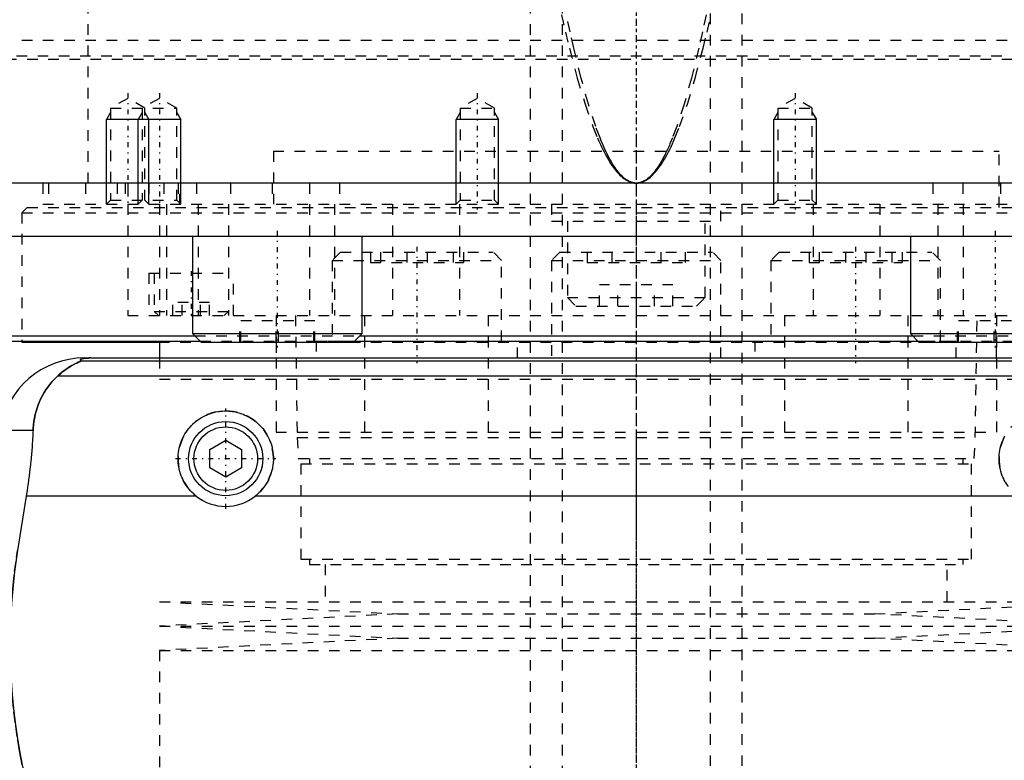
# Model space of a CAD drawing. Extents: x -105 to 105, y -144 to 599.
# Tile 5 of 10: x -58 to 35, y -38 to 32. Entities that reach past the tile are written whole.
import ezdxf

# ---------------------------------------------------------------- set-up
doc = ezdxf.new("R2010")
doc.units = 0
doc.linetypes.add('CENTER', pattern=[1.5, 0.45, -0.5, 0.05, -0.5])
doc.linetypes.add('DASHED', pattern=[2, 1, -1])
for name, color, linetype in [('AM_0', 7, 'CONTINUOUS'), ('AM_10', 7, 'CONTINUOUS'), ('AM_3', 7, 'DASHED'), ('AM_7', 7, 'CENTER')]:
    doc.layers.add(name, color=color, linetype=linetype)

msp = doc.modelspace()

# ---------------------------------------------------------------- linework, layer by layer
at = {"layer": 'AM_0', "color": 7, "linetype": 'CONTINUOUS'}
for p, q in [((100, 16.5), (-100, 16.5)), ((-79.5, 11.5), (79.5, 11.5)), ((-41.878, 11.5), (-41.878, 2.3)), ((-25.878, 2.3), (-25.878, 11.5)), ((25.878, 11.5), (25.878, 2.3)), ((-61, 2.08), (-41.658, 2.08)), ((-41.878, 2.3), (-41.078, 1.5)), ((-41.878, 2.3), (-25.878, 2.3)), ((-26.678, 1.5), (-25.878, 2.3)), ((-26.098, 2.08), (26.098, 2.08)), ((25.878, 2.3), (26.678, 1.5)), ((25.878, 2.3), (41.878, 2.3)), ((-60.5, 1.58), (-41.158, 1.58)), ((-58, 1.58), (-58, 1.5)), ((-58, 1.5), (-45.041, 1.5)), ((-45, 1.58), (-45, 0)), ((-41.078, 1.5), (-26.678, 1.5)), ((-26.598, 1.58), (26.598, 1.58)), ((26.678, 1.5), (41.078, 1.5)), ((-52.11, 0), (52.11, 0)), ((-52.378, -0.254), (52.378, -0.254)), ((-54.6, -1.693), (54.6, -1.693)), ((-60.021, -6.813), (-56.932, -6.813)), ((-40.25, -8.634), (-38.75, -7.768)), ((-38.75, -7.768), (-37.25, -8.634)), ((-40.25, -10.366), (-40.25, -8.634)), ((-37.25, -8.634), (-37.25, -10.366)), ((-38.75, -11.232), (-40.25, -10.366)), ((-37.25, -10.366), (-38.75, -11.232)), ((-57.58, -13.032), (-58.394, -18.159)), ((-41.538, -13.032), (-57.58, -13.032)), ((35.962, -13.032), (-35.962, -13.032))]:
    msp.add_line(p, q, dxfattribs=at)
for points in [[(-51.492, 0, 0), (-51.497, 0, 0), (-51.506, 0, 0), (-51.516, 0, 0), (-51.521, 0, 0), (-51.525, 0, 0), (-51.535, 0, 0), (-51.544, 0, 0), (-51.553, 0, 0), (-51.562, 0, 0), (-51.57, 0, 0), (-51.574, 0, 0), (-51.579, 0, 0), (-51.587, -0.001, 0), (-51.596, -0.001, 0), (-51.605, -0.001, 0), (-51.614, -0.001, 0), (-51.623, -0.001, 0), (-51.627, -0.001, 0), (-51.631, -0.001, 0), (-51.64, -0.001, 0), (-51.649, -0.002, 0), (-51.653, -0.002, 0), (-51.657, -0.002, 0), (-51.666, -0.002, 0), (-51.674, -0.002, 0), (-51.678, -0.002, 0), (-51.682, -0.002, 0), (-51.689, -0.003, 0), (-51.697, -0.003, 0), (-51.704, -0.003, 0), (-51.712, -0.003, 0), (-51.719, -0.003, 0), (-51.723, -0.004, 0), (-51.726, -0.004, 0), (-51.734, -0.004, 0), (-51.741, -0.004, 0), (-51.748, -0.004, 0), (-51.756, -0.005, 0), (-51.763, -0.005, 0), (-51.766, -0.005, 0), (-51.77, -0.005, 0), (-51.777, -0.006, 0), (-51.784, -0.006, 0), (-51.79, -0.006, 0), (-51.797, -0.007, 0), (-51.803, -0.007, 0), (-51.807, -0.007, 0), (-51.81, -0.007, 0), (-51.816, -0.007, 0), (-51.822, -0.008, 0), (-51.842, -0.009, 0), (-51.874, -0.011, 0), (-51.89, -0.012, 0), (-51.905, -0.013, 0), (-51.934, -0.015, 0), (-51.962, -0.017, 0), (-51.988, -0.019, 0), (-52.012, -0.022, 0), (-52.035, -0.024, 0), (-52.046, -0.025, 0), (-52.057, -0.026, 0), (-52.077, -0.029, 0), (-52.096, -0.031, 0), (-52.105, -0.032, 0), (-52.113, -0.033, 0), (-52.129, -0.036, 0), (-52.145, -0.038, 0), (-52.153, -0.039, 0), (-52.16, -0.04, 0), (-52.175, -0.043, 0), (-52.189, -0.045, 0), (-52.234, -0.053, 0), (-52.298, -0.069, 0), (-52.348, -0.084, 0), (-52.386, -0.099, 0), (-52.413, -0.113, 0), (-52.423, -0.121, 0), (-52.432, -0.128, 0), (-52.445, -0.142, 0), (-52.452, -0.157, 0), (-52.454, -0.171, 0), (-52.451, -0.186, 0), (-52.443, -0.201, 0), (-52.437, -0.209, 0), (-52.43, -0.216, 0), (-52.412, -0.231, 0), (-52.391, -0.247, 0), (-52.378, -0.254, 0)], [(-52.378, -0.254, 0), (-52.377, -0.255, 0), (-52.376, -0.256, 0), (-52.375, -0.258, 0), (-52.375, -0.259, 0), (-52.376, -0.26, 0), (-52.377, -0.263, 0), (-52.379, -0.265, 0), (-52.381, -0.268, 0), (-52.385, -0.271, 0), (-52.389, -0.274, 0), (-52.391, -0.275, 0), (-52.394, -0.277, 0), (-52.4, -0.281, 0), (-52.406, -0.284, 0), (-52.413, -0.288, 0), (-52.421, -0.292, 0), (-52.429, -0.296, 0), (-52.433, -0.299, 0), (-52.438, -0.301, 0), (-52.447, -0.306, 0), (-52.457, -0.31, 0), (-52.462, -0.313, 0), (-52.468, -0.315, 0), (-52.479, -0.321, 0), (-52.49, -0.326, 0), (-52.496, -0.329, 0), (-52.502, -0.331, 0), (-52.514, -0.337, 0), (-52.527, -0.343, 0), (-52.54, -0.349, 0), (-52.553, -0.355, 0), (-52.567, -0.361, 0), (-52.574, -0.364, 0), (-52.581, -0.368, 0), (-52.595, -0.374, 0), (-52.61, -0.381, 0), (-52.663, -0.405, 0), (-52.763, -0.452, 0), (-52.876, -0.506, 0), (-52.999, -0.568, 0), (-53.064, -0.602, 0), (-53.132, -0.638, 0), (-53.273, -0.717, 0), (-53.426, -0.807, 0), (-53.588, -0.908, 0), (-53.758, -1.021, 0), (-53.936, -1.147, 0), (-54.027, -1.214, 0), (-54.12, -1.286, 0), (-54.309, -1.438, 0), (-54.502, -1.605, 0), (-54.6, -1.693, 0)], [(-54.6, -1.693, 0), (-54.718, -1.8, 0), (-54.945, -2.021, 0), (-55.16, -2.253, 0), (-55.263, -2.372, 0), (-55.363, -2.494, 0), (-55.554, -2.744, 0), (-55.733, -3.004, 0), (-55.901, -3.271, 0), (-56.056, -3.547, 0), (-56.199, -3.831, 0), (-56.266, -3.975, 0), (-56.33, -4.121, 0), (-56.448, -4.419, 0), (-56.554, -4.722, 0), (-56.647, -5.031, 0), (-56.727, -5.345, 0), (-56.795, -5.664, 0), (-56.824, -5.825, 0), (-56.85, -5.988, 0), (-56.893, -6.315, 0), (-56.922, -6.646, 0), (-56.932, -6.813, 0)], [(-41.538, -13.032, 0), (-41.619, -12.967, 0), (-41.774, -12.832, 0), (-41.921, -12.693, 0), (-41.992, -12.621, 0), (-42.062, -12.547, 0), (-42.197, -12.393, 0), (-42.326, -12.231, 0), (-42.449, -12.062, 0), (-42.565, -11.886, 0), (-42.673, -11.704, 0), (-42.724, -11.611, 0), (-42.773, -11.517, 0), (-42.863, -11.325, 0), (-42.945, -11.128, 0), (-43.017, -10.929, 0), (-43.08, -10.727, 0), (-43.132, -10.523, 0), (-43.155, -10.42, 0), (-43.175, -10.318, 0), (-43.208, -10.113, 0), (-43.231, -9.909, 0), (-43.239, -9.808, 0), (-43.245, -9.707, 0), (-43.25, -9.507, 0), (-43.246, -9.308, 0), (-43.241, -9.208, 0), (-43.233, -9.108, 0), (-43.211, -8.906, 0), (-43.179, -8.704, 0), (-43.138, -8.502, 0), (-43.088, -8.302, 0), (-43.028, -8.104, 0), (-42.995, -8.006, 0), (-42.959, -7.908, 0), (-42.881, -7.716, 0), (-42.795, -7.528, 0), (-42.7, -7.345, 0), (-42.598, -7.166, 0), (-42.488, -6.994, 0), (-42.43, -6.91, 0), (-42.37, -6.827, 0), (-42.247, -6.668, 0), (-42.118, -6.515, 0), (-41.983, -6.37, 0), (-41.844, -6.232, 0), (-41.697, -6.099, 0), (-41.621, -6.035, 0), (-41.542, -5.971, 0), (-41.38, -5.849, 0), (-41.211, -5.732, 0), (-41.035, -5.623, 0), (-40.853, -5.521, 0), (-40.665, -5.428, 0), (-40.57, -5.384, 0), (-40.473, -5.343, 0), (-40.277, -5.267, 0), (-40.077, -5.2, 0), (-39.875, -5.143, 0), (-39.67, -5.095, 0), (-39.465, -5.057, 0), (-39.362, -5.042, 0), (-39.259, -5.029, 0), (-39.054, -5.01, 0), (-38.851, -5.001, 0), (-38.75, -5, 0), (-38.649, -5.001, 0), (-38.446, -5.01, 0), (-38.241, -5.029, 0), (-38.138, -5.042, 0), (-38.035, -5.057, 0), (-37.83, -5.095, 0), (-37.625, -5.143, 0), (-37.423, -5.2, 0), (-37.223, -5.267, 0), (-37.027, -5.343, 0), (-36.93, -5.384, 0), (-36.835, -5.428, 0), (-36.647, -5.521, 0), (-36.465, -5.623, 0), (-36.289, -5.732, 0), (-36.12, -5.849, 0), (-35.958, -5.971, 0), (-35.879, -6.035, 0), (-35.803, -6.099, 0), (-35.656, -6.232, 0), (-35.517, -6.37, 0), (-35.382, -6.515, 0), (-35.253, -6.668, 0), (-35.13, -6.827, 0), (-35.07, -6.91, 0), (-35.012, -6.994, 0), (-34.902, -7.166, 0), (-34.8, -7.345, 0), (-34.705, -7.528, 0), (-34.619, -7.716, 0), (-34.541, -7.908, 0), (-34.505, -8.006, 0), (-34.472, -8.104, 0), (-34.412, -8.302, 0), (-34.362, -8.502, 0), (-34.321, -8.704, 0), (-34.289, -8.906, 0), (-34.267, -9.108, 0), (-34.259, -9.208, 0), (-34.254, -9.308, 0), (-34.25, -9.507, 0), (-34.255, -9.707, 0), (-34.261, -9.808, 0), (-34.269, -9.909, 0), (-34.292, -10.113, 0), (-34.325, -10.318, 0), (-34.345, -10.42, 0), (-34.368, -10.523, 0), (-34.42, -10.727, 0), (-34.483, -10.929, 0), (-34.555, -11.128, 0), (-34.637, -11.325, 0), (-34.727, -11.517, 0), (-34.776, -11.611, 0), (-34.827, -11.704, 0), (-34.935, -11.886, 0), (-35.051, -12.062, 0), (-35.174, -12.231, 0), (-35.303, -12.393, 0), (-35.438, -12.547, 0), (-35.508, -12.621, 0), (-35.579, -12.693, 0), (-35.726, -12.832, 0), (-35.881, -12.967, 0), (-35.962, -13.032, 0)], [(-56.932, -6.813, 0), (-56.941, -6.985, 0), (-56.96, -7.331, 0), (-56.981, -7.678, 0), (-56.992, -7.852, 0), (-57.004, -8.026, 0), (-57.03, -8.374, 0), (-57.058, -8.723, 0), (-57.088, -9.071, 0), (-57.12, -9.42, 0), (-57.155, -9.769, 0), (-57.173, -9.943, 0), (-57.191, -10.117, 0), (-57.23, -10.464, 0), (-57.27, -10.81, 0), (-57.313, -11.155, 0), (-57.357, -11.498, 0), (-57.403, -11.84, 0), (-57.427, -12.01, 0), (-57.451, -12.18, 0), (-57.501, -12.52, 0), (-57.553, -12.861, 0), (-57.58, -13.032, 0)], [(34.776, -11.611, 0), (34.727, -11.517, 0), (34.637, -11.325, 0), (34.555, -11.128, 0), (34.483, -10.929, 0), (34.42, -10.727, 0), (34.368, -10.523, 0), (34.345, -10.42, 0), (34.325, -10.318, 0), (34.292, -10.113, 0), (34.269, -9.909, 0), (34.261, -9.808, 0), (34.255, -9.707, 0), (34.25, -9.507, 0), (34.254, -9.308, 0), (34.259, -9.208, 0), (34.267, -9.108, 0), (34.289, -8.906, 0), (34.321, -8.704, 0), (34.362, -8.502, 0), (34.412, -8.302, 0), (34.472, -8.104, 0), (34.505, -8.006, 0), (34.541, -7.908, 0), (34.619, -7.716, 0), (34.705, -7.528, 0), (34.8, -7.345, 0)], [(-58.394, -18.159, 0), (-58.495, -18.825, 0), (-58.674, -20.156, 0), (-58.821, -21.482, 0), (-58.882, -22.142, 0), (-58.935, -22.799, 0), (-59.018, -24.102, 0), (-59.071, -25.384, 0), (-59.094, -26.642, 0), (-59.089, -27.883, 0), (-59.057, -29.149, 0), (-59.03, -29.791, 0), (-58.995, -30.438, 0), (-58.902, -31.746, 0), (-58.777, -33.067, 0), (-58.62, -34.395, 0), (-58.431, -35.726, 0), (-58.21, -37.055, 0), (-58.088, -37.717, 0), (-57.958, -38.376, 0), (-57.676, -39.685, 0), (-57.366, -40.978, 0), (-57.2, -41.616, 0)]]:
    msp.add_polyline3d(points, dxfattribs=at)
for radius in [3.5, 3]:
    msp.add_circle((-38.75, -9.5), radius, dxfattribs=at)
for centre, radius, start, end in [((-52.11, -8), 8, 90, 171.46703), ((-38.75, -9.5), 4.5, 231.7104, 308.2896)]:
    msp.add_arc(centre, radius, start, end, dxfattribs=at)
at = {"layer": 'AM_10', "color": 7, "linetype": 'CONTINUOUS'}
for p, q in [((-49.621, 23.156), (-50, 22.5)), ((-50, 14.5), (-50, 22.5)), ((-43, 22.5), (-50, 22.5)), ((-46.621, 23.156), (-47, 22.5)), ((-47, 14.5), (-47, 22.5)), ((-46.379, 23.156), (-46, 22.5)), ((-46, 14.5), (-46, 22.5)), ((-43.379, 23.156), (-43, 22.5)), ((-43, 14.5), (-43, 22.5)), ((-16.621, 23.156), (-17, 22.5)), ((-13, 22.5), (-17, 22.5)), ((-17, 14.5), (-17, 22.5)), ((-13.379, 23.156), (-13, 22.5)), ((-13, 14.5), (-13, 22.5)), ((13.379, 23.156), (13, 22.5)), ((17, 22.5), (13, 22.5)), ((13, 14.5), (13, 22.5)), ((16.621, 23.156), (17, 22.5)), ((17, 14.5), (17, 22.5))]:
    msp.add_line(p, q, dxfattribs=at)
at = {"layer": 'AM_3', "color": 6, "linetype": 'DASHED'}
for p, q in [((-7, 565.5), (-7, -110.5)), ((7, -110.5), (7, 565.5)), ((-10, 553.5), (-10, -70.5)), ((10, -70.5), (10, 553.5)), ((-51.744, 16.5), (-51.744, 77.05)), ((-80, 30), (80, 30)), ((-79.5, 28.2), (79.5, 28.2)), ((-78.5, 28.5), (78.5, 28.5)), ((-48, 24.5), (-49.621, 23.564)), ((-46.379, 23.564), (-48, 24.5)), ((-45, 24.5), (-46.621, 23.564)), ((-43.379, 23.564), (-45, 24.5)), ((-15, 24.5), (-16.621, 23.564)), ((-13.379, 23.564), (-15, 24.5)), ((15, 24.5), (13.379, 23.564)), ((16.621, 23.564), (15, 24.5)), ((-49.621, 23.564), (-49.621, 14.879)), ((-49.621, 23.564), (-43.379, 23.564)), ((-46.621, 23.564), (-46.621, 14.879)), ((-46.379, 14.879), (-46.379, 23.564)), ((-43.379, 14.879), (-43.379, 23.564)), ((-16.621, 23.564), (-16.621, 14.879)), ((-16.621, 23.564), (-13.379, 23.564)), ((-13.379, 14.879), (-13.379, 23.564)), ((13.379, 23.564), (13.379, 14.879)), ((13.379, 23.564), (16.621, 23.564)), ((16.621, 14.879), (16.621, 23.564)), ((-34.25, 19.5), (34.25, 19.5)), ((-34.25, 19.5), (-34.25, 14.2)), ((-34.25, 19.5), (0, 19.5)), ((34.25, 14.2), (34.25, 19.5)), ((-56, 16.5), (-56, 14.5)), ((-55.474, 16.5), (-55.474, 14.5)), ((-52, 16.5), (-52, 14.5)), ((-49, 16.5), (-49, 14.5)), ((-48.25, 16.5), (-48.25, 14.5)), ((-48, 16.5), (-48, 4)), ((-46, 16.5), (-46, 14.5)), ((-44.587, 16.5), (-44.587, 14.5)), ((-43.236, 16.5), (-43.236, 14.5)), ((-43.087, 14.5), (-43.087, 16.5)), ((-41.5, 16.5), (-41.5, 14.5)), ((-38.286, 16.5), (-38.286, 14.5)), ((-34.381, 16.5), (-34.381, 14.5)), ((-30.84, 16.5), (-30.84, 14.5)), ((-28, 16.5), (-28, 14.5)), ((28, 16.5), (28, 14.5)), ((30.84, 16.5), (30.84, 14.5)), ((34.381, 16.5), (34.381, 14.5)), ((-49.621, 14.879), (-50, 14.5)), ((-49.621, 14.879), (-43.379, 14.879)), ((-46.621, 14.879), (-47, 14.5)), ((-46, 14.5), (-46.379, 14.879)), ((-43, 14.5), (-43.379, 14.879)), ((-16.621, 14.879), (-17, 14.5)), ((-16.621, 14.879), (-13.379, 14.879)), ((-13, 14.5), (-13.379, 14.879)), ((13.379, 14.879), (13, 14.5)), ((13.379, 14.879), (16.621, 14.879)), ((17, 14.5), (16.621, 14.879)), ((-57.5, 14.2), (-58, 13.7)), ((-57.5, 14.2), (57.5, 14.2)), ((-56, 14.5), (56, 14.5)), ((-45.003, 14.5), (-45.003, 4)), ((-44.341, 14.5), (-44.341, 4)), ((-41.361, 14.5), (-41.361, 4)), ((-38.5, 14.5), (-38.5, 4)), ((-30.85, 14.5), (-30.85, 4)), ((-28.477, 14.5), (-28.477, 4)), ((-23, 14.5), (-23, 4)), ((-16.695, 14.5), (-16.695, 4)), ((-8, 14.5), (-8, 12.9)), ((0, 14.5), (0, 4)), ((8, 12.9), (8, 14.5)), ((16.695, 14.5), (16.695, 4)), ((23, 14.5), (23, 4)), ((28.477, 14.5), (28.477, 4)), ((30.85, 14.5), (30.85, 4)), ((-58, 13.7), (-58, 1.58)), ((-58, 13.7), (58, 13.7)), ((-8, 12.9), (8, 12.9)), ((-6.5, 12.9), (-6.5, 5.7)), ((6.5, 5.7), (6.5, 12.9)), ((-27.904, 10), (-28.704, 9.2)), ((-27.904, 10), (-13.504, 10)), ((-25.097, 10), (-25.097, 9)), ((-24.137, 10), (-24.137, 9)), ((-21.664, 10), (-21.664, 9)), ((-19.744, 10), (-19.744, 9)), ((-17.272, 10), (-17.272, 9)), ((-16.311, 10), (-16.311, 9)), ((-12.704, 9.2), (-13.504, 10)), ((-7.2, 10), (-8, 9.2)), ((-7.2, 10), (7.2, 10)), ((-4.619, 10), (-4.619, 9)), ((-2.309, 10), (-2.309, 9)), ((2.309, 10), (2.309, 9)), ((4.619, 10), (4.619, 9)), ((8, 9.2), (7.2, 10)), ((13.504, 10), (12.704, 9.2)), ((13.504, 10), (27.904, 10)), ((16.311, 10), (16.311, 9)), ((17.272, 10), (17.272, 9)), ((19.744, 10), (19.744, 9)), ((21.664, 10), (21.664, 9)), ((24.137, 10), (24.137, 9)), ((25.097, 10), (25.097, 9)), ((28.704, 9.2), (27.904, 10)), ((-28.704, 9.2), (-28.704, 1.6)), ((-28.704, 9.2), (-12.704, 9.2)), ((-25.097, 9), (-16.311, 9)), ((-12.704, 1.6), (-12.704, 9.2)), ((-8, 9.2), (-8, 0)), ((-8, 9.2), (8, 9.2)), ((-4.619, 9), (4.619, 9)), ((8, 0), (8, 9.2)), ((12.704, 9.2), (12.704, 1.6)), ((12.704, 9.2), (28.704, 9.2)), ((16.311, 9), (25.097, 9)), ((28.704, 1.6), (28.704, 9.2)), ((-46, 8), (-46, 4)), ((-46, 8), (-38, 8)), ((-45.5, 8), (-45.5, 4.4)), ((-38, 4), (-38, 8)), ((-3.464, 4.9), (-3.464, 6.9)), ((3.464, 6.9), (-3.464, 6.9)), ((-1.732, 4.9), (-1.732, 6.9)), ((1.732, 4.9), (1.732, 6.9)), ((3.464, 4.9), (3.464, 6.9)), ((-6.5, 5.7), (-5.7, 4.9)), ((-6.5, 5.7), (6.5, 5.7)), ((5.7, 4.9), (6.5, 5.7)), ((-43.732, 4), (-43.732, 5.25)), ((-40.268, 5.25), (-43.732, 5.25)), ((-42.866, 4), (-42.866, 5.25)), ((-41.134, 4), (-41.134, 5.25)), ((-40.268, 4), (-40.268, 5.25)), ((-5.7, 4.9), (5.7, 4.9)), ((-48, 4), (48, 4)), ((-45.5, 4.4), (-45.1, 4)), ((-45.5, 4.4), (-38.5, 4.4)), ((-38.9, 4), (-38.5, 4.4)), ((-34, 4), (-34, -7)), ((-32.175, 4), (-32, -7.5)), ((-25.65, 4), (-25.65, -7)), ((-13.979, 4), (-13.979, -7)), ((13.979, 4), (13.979, -7)), ((25.65, 4), (25.65, -7)), ((32, -7.5), (32.175, 4)), ((34, 4), (34, -7)), ((-37.43, 1.5), (-37.43, 3.5)), ((-30.327, 3.5), (-37.43, 3.5)), ((-37.324, 1.5), (-37.324, 3.5)), ((-33.984, 1.5), (-33.984, 3.5)), ((-33.772, 1.5), (-33.772, 3.5)), ((-30.432, 1.5), (-30.432, 3.5)), ((-30.327, 1.5), (-30.327, 3.5)), ((30.327, 1.5), (30.327, 3.5)), ((37.43, 3.5), (30.327, 3.5)), ((30.432, 1.5), (30.432, 3.5)), ((33.772, 1.5), (33.772, 3.5)), ((33.984, 1.5), (33.984, 3.5)), ((-41.658, 2.08), (-26.098, 2.08)), ((26.098, 2.08), (41.658, 2.08)), ((-45.041, 1.5), (45.041, 1.5)), ((-41.158, 1.58), (-26.598, 1.58)), ((-34, 1.5), (-34, 0)), ((-30.204, 1.6), (-30.204, 0)), ((-30.204, 1.6), (-11.204, 1.6)), ((-20.592, 1.6), (-20.592, 1.5)), ((-15.211, 1.5), (-15.211, 1.6)), ((-11.204, 0), (-11.204, 1.6)), ((11.204, 1.6), (11.204, 0)), ((11.204, 1.6), (30.204, 1.6)), ((15.211, 1.6), (15.211, 1.5)), ((20.592, 1.5), (20.592, 1.6)), ((26.598, 1.58), (41.158, 1.58)), ((30.204, 0), (30.204, 1.6)), ((34, 0), (34, 1.5)), ((-45, 0), (-45, -2)), ((-45, -2), (45, -2)), ((-45, -2), (45, -2)), ((-34, -7), (34, -7)), ((-32, -7.5), (-31.9, -9.5)), ((-32, -7.5), (32, -7.5)), ((31.9, -9.5), (32, -7.5)), ((-31.9, -9.5), (31.9, -9.5)), ((-31.65, -10), (-31.65, -19)), ((-31.65, -10), (31.65, -10)), ((-30.85, -9.5), (-30.85, -10)), ((30.85, -10), (30.85, -9.5)), ((31.65, -19), (31.65, -10)), ((-31.65, -19), (31.65, -19)), ((-30.85, -19), (-30.85, -19.5)), ((-30.85, -19.5), (30.85, -19.5)), ((-29.35, -19.5), (-29.35, -23)), ((29.35, -23), (29.35, -19.5)), ((30.85, -19.5), (30.85, -19)), ((-45, -23), (-22.5, -24.15)), ((-45, -23), (45, -23)), ((22.5, -24.15), (45, -23)), ((-22.5, -24.15), (-45, -25.3)), ((-22.5, -24.15), (22.5, -24.15)), ((45, -25.3), (22.5, -24.15)), ((-45, -25.3), (-22.5, -26.45)), ((-45, -25.3), (45, -25.3)), ((22.5, -26.45), (45, -25.3)), ((-22.5, -26.45), (-45, -27.6)), ((-22.5, -26.45), (22.5, -26.45)), ((45, -27.6), (22.5, -26.45)), ((-45, -27.6), (-45, -40.25)), ((-45, -27.6), (45, -27.6))]:
    msp.add_line(p, q, dxfattribs=at)
for points in [[(-7.05, 32.384, 0), (-6.68, 30.758, 0), (-6.311, 29.219, 0), (-5.57, 26.404, 0), (-4.829, 23.941, 0), (-4.088, 21.828, 0), (-3.655, 20.758, 0), (-3.531, 20.474, 0), (-3.407, 20.201, 0), (-3.345, 20.067, 0), (-3.284, 19.936, 0), (-3.16, 19.682, 0), (-3.036, 19.437, 0), (-2.912, 19.202, 0), (-2.788, 18.977, 0), (-2.664, 18.762, 0), (-2.603, 18.658, 0), (-2.541, 18.557, 0), (-2.417, 18.361, 0), (-2.293, 18.175, 0), (-2.231, 18.086, 0), (-2.169, 17.999, 0), (-2.045, 17.832, 0), (-1.921, 17.676, 0), (-1.859, 17.601, 0), (-1.797, 17.529, 0), (-1.673, 17.392, 0), (-1.549, 17.265, 0), (-1.426, 17.147, 0), (-1.302, 17.04, 0), (-1.178, 16.942, 0), (-1.116, 16.896, 0), (-1.054, 16.854, 0), (-0.93, 16.775, 0), (-0.806, 16.707, 0), (-0.682, 16.648, 0), (-0.558, 16.599, 0), (-0.486, 16.575, 0), (-0.465, 16.569, 0), (-0.444, 16.563, 0), (-0.434, 16.56, 0), (-0.424, 16.557, 0), (-0.403, 16.552, 0), (-0.382, 16.547, 0), (-0.372, 16.544, 0), (-0.362, 16.542, 0), (-0.341, 16.537, 0), (-0.32, 16.533, 0), (-0.31, 16.531, 0), (-0.3, 16.529, 0), (-0.279, 16.525, 0), (-0.258, 16.521, 0), (-0.238, 16.518, 0), (-0.217, 16.515, 0), (-0.196, 16.512, 0), (-0.186, 16.511, 0), (-0.176, 16.51, 0), (-0.155, 16.508, 0), (-0.134, 16.506, 0), (-0.114, 16.504, 0), (-0.093, 16.503, 0), (-0.072, 16.502, 0), (-0.062, 16.501, 0), (-0.052, 16.501, 0), (-0.031, 16.5, 0), (-0.01, 16.5, 0), (0, 16.5, 0)], [(0, 16.5, 0), (-0.01, 16.5, 0), (-0.029, 16.5, 0), (-0.048, 16.501, 0), (-0.058, 16.501, 0), (-0.068, 16.502, 0), (-0.087, 16.503, 0), (-0.106, 16.504, 0), (-0.126, 16.506, 0), (-0.145, 16.508, 0), (-0.164, 16.51, 0), (-0.174, 16.511, 0), (-0.184, 16.512, 0), (-0.203, 16.515, 0), (-0.222, 16.518, 0), (-0.242, 16.521, 0), (-0.261, 16.525, 0), (-0.28, 16.529, 0), (-0.29, 16.531, 0), (-0.299, 16.533, 0), (-0.319, 16.537, 0), (-0.338, 16.542, 0), (-0.348, 16.544, 0), (-0.357, 16.547, 0), (-0.377, 16.552, 0), (-0.396, 16.557, 0), (-0.406, 16.56, 0), (-0.415, 16.563, 0), (-0.435, 16.569, 0), (-0.454, 16.575, 0), (-0.473, 16.582, 0), (-0.493, 16.588, 0), (-0.512, 16.596, 0), (-0.522, 16.599, 0), (-0.531, 16.603, 0), (-0.551, 16.611, 0), (-0.57, 16.618, 0), (-0.589, 16.627, 0), (-0.609, 16.635, 0), (-0.628, 16.644, 0), (-0.638, 16.648, 0), (-0.647, 16.653, 0), (-0.667, 16.662, 0), (-0.686, 16.671, 0), (-0.754, 16.707, 0), (-0.869, 16.775, 0), (-0.985, 16.854, 0), (-1.043, 16.897, 0), (-1.101, 16.942, 0), (-1.217, 17.04, 0), (-1.333, 17.148, 0), (-1.449, 17.265, 0), (-1.565, 17.393, 0), (-1.681, 17.53, 0), (-1.739, 17.602, 0), (-1.797, 17.677, 0), (-1.912, 17.833, 0), (-2.028, 18, 0), (-2.086, 18.087, 0), (-2.144, 18.176, 0), (-2.26, 18.362, 0), (-2.376, 18.558, 0), (-2.434, 18.659, 0), (-2.491, 18.763, 0), (-2.607, 18.979, 0), (-2.723, 19.204, 0), (-2.839, 19.439, 0), (-2.955, 19.684, 0), (-3.07, 19.938, 0), (-3.128, 20.069, 0), (-3.186, 20.203, 0), (-3.302, 20.477, 0), (-3.417, 20.761, 0), (-3.822, 21.831, 0), (-4.515, 23.945, 0), (-5.208, 26.409, 0), (-5.9, 29.225, 0), (-6.245, 30.764, 0), (-6.59, 32.391, 0)], [(6.59, 32.391, 0), (6.245, 30.764, 0), (5.9, 29.225, 0), (5.208, 26.409, 0), (4.515, 23.945, 0), (3.822, 21.831, 0), (3.417, 20.761, 0), (3.302, 20.477, 0), (3.186, 20.203, 0), (3.128, 20.069, 0), (3.07, 19.938, 0), (2.955, 19.684, 0), (2.839, 19.439, 0), (2.723, 19.204, 0), (2.607, 18.979, 0), (2.491, 18.763, 0), (2.434, 18.659, 0), (2.376, 18.558, 0), (2.26, 18.362, 0), (2.144, 18.176, 0), (2.086, 18.087, 0), (2.028, 18, 0), (1.912, 17.833, 0), (1.797, 17.677, 0), (1.739, 17.602, 0), (1.681, 17.53, 0), (1.565, 17.393, 0), (1.449, 17.265, 0), (1.333, 17.148, 0), (1.217, 17.04, 0), (1.101, 16.942, 0), (1.043, 16.897, 0), (0.985, 16.854, 0), (0.869, 16.775, 0), (0.754, 16.707, 0), (0.638, 16.648, 0), (0.57, 16.618, 0), (0.551, 16.611, 0), (0.531, 16.603, 0), (0.522, 16.599, 0), (0.512, 16.596, 0), (0.493, 16.588, 0), (0.473, 16.582, 0), (0.454, 16.575, 0), (0.435, 16.569, 0), (0.415, 16.563, 0), (0.406, 16.56, 0), (0.396, 16.557, 0), (0.377, 16.552, 0), (0.357, 16.547, 0), (0.348, 16.544, 0), (0.338, 16.542, 0), (0.319, 16.537, 0), (0.299, 16.533, 0), (0.29, 16.531, 0), (0.28, 16.529, 0), (0.261, 16.525, 0), (0.242, 16.521, 0), (0.222, 16.518, 0), (0.203, 16.515, 0), (0.184, 16.512, 0), (0.174, 16.511, 0), (0.164, 16.51, 0), (0.145, 16.508, 0), (0.126, 16.506, 0), (0.106, 16.504, 0), (0.087, 16.503, 0), (0.068, 16.502, 0), (0.058, 16.501, 0), (0.048, 16.501, 0), (0.029, 16.5, 0), (0.01, 16.5, 0), (0, 16.5, 0)], [(0, 16.5, 0), (0.01, 16.5, 0), (0.031, 16.5, 0), (0.052, 16.501, 0), (0.062, 16.501, 0), (0.072, 16.502, 0), (0.093, 16.503, 0), (0.114, 16.504, 0), (0.134, 16.506, 0), (0.155, 16.508, 0), (0.176, 16.51, 0), (0.186, 16.511, 0), (0.196, 16.512, 0), (0.217, 16.515, 0), (0.238, 16.518, 0), (0.258, 16.521, 0), (0.279, 16.525, 0), (0.3, 16.529, 0), (0.31, 16.531, 0), (0.32, 16.533, 0), (0.341, 16.537, 0), (0.362, 16.542, 0), (0.372, 16.544, 0), (0.382, 16.547, 0), (0.403, 16.552, 0), (0.424, 16.557, 0), (0.434, 16.56, 0), (0.444, 16.563, 0), (0.465, 16.569, 0), (0.486, 16.575, 0), (0.506, 16.582, 0), (0.527, 16.588, 0), (0.548, 16.595, 0), (0.558, 16.599, 0), (0.568, 16.603, 0), (0.589, 16.61, 0), (0.61, 16.618, 0), (0.682, 16.648, 0), (0.806, 16.707, 0), (0.93, 16.775, 0), (1.054, 16.854, 0), (1.116, 16.896, 0), (1.178, 16.942, 0), (1.302, 17.04, 0), (1.426, 17.147, 0), (1.549, 17.265, 0), (1.673, 17.392, 0), (1.797, 17.529, 0), (1.859, 17.601, 0), (1.921, 17.676, 0), (2.045, 17.832, 0), (2.169, 17.999, 0), (2.231, 18.086, 0), (2.293, 18.175, 0), (2.417, 18.361, 0), (2.541, 18.557, 0), (2.603, 18.658, 0), (2.664, 18.762, 0), (2.788, 18.977, 0), (2.912, 19.202, 0), (3.036, 19.437, 0), (3.16, 19.682, 0), (3.284, 19.936, 0), (3.345, 20.067, 0), (3.407, 20.201, 0), (3.531, 20.474, 0), (3.655, 20.758, 0), (4.088, 21.828, 0), (4.829, 23.941, 0), (5.57, 26.404, 0), (6.311, 29.219, 0), (6.68, 30.758, 0), (7.05, 32.384, 0)], [(-52.378, -0.254, 0), (-52.391, -0.247, 0), (-52.412, -0.231, 0), (-52.43, -0.216, 0), (-52.437, -0.209, 0), (-52.443, -0.201, 0), (-52.451, -0.186, 0), (-52.454, -0.171, 0), (-52.452, -0.157, 0), (-52.445, -0.142, 0), (-52.432, -0.128, 0), (-52.423, -0.121, 0), (-52.413, -0.113, 0), (-52.386, -0.099, 0), (-52.348, -0.084, 0), (-52.298, -0.069, 0), (-52.234, -0.053, 0), (-52.189, -0.045, 0), (-52.175, -0.043, 0), (-52.16, -0.04, 0), (-52.153, -0.039, 0), (-52.145, -0.038, 0), (-52.129, -0.036, 0), (-52.113, -0.033, 0), (-52.105, -0.032, 0), (-52.096, -0.031, 0), (-52.077, -0.029, 0), (-52.057, -0.026, 0), (-52.046, -0.025, 0), (-52.035, -0.024, 0), (-52.012, -0.022, 0), (-51.988, -0.019, 0), (-51.962, -0.017, 0), (-51.934, -0.015, 0), (-51.905, -0.013, 0), (-51.89, -0.012, 0), (-51.874, -0.011, 0), (-51.842, -0.009, 0), (-51.822, -0.008, 0), (-51.816, -0.007, 0), (-51.81, -0.007, 0), (-51.807, -0.007, 0), (-51.803, -0.007, 0), (-51.797, -0.007, 0), (-51.79, -0.006, 0), (-51.784, -0.006, 0), (-51.777, -0.006, 0), (-51.77, -0.005, 0), (-51.766, -0.005, 0), (-51.763, -0.005, 0), (-51.756, -0.005, 0), (-51.748, -0.004, 0), (-51.741, -0.004, 0), (-51.734, -0.004, 0), (-51.726, -0.004, 0), (-51.723, -0.004, 0), (-51.719, -0.003, 0), (-51.712, -0.003, 0), (-51.704, -0.003, 0), (-51.697, -0.003, 0), (-51.689, -0.003, 0), (-51.682, -0.002, 0), (-51.678, -0.002, 0), (-51.674, -0.002, 0), (-51.666, -0.002, 0), (-51.657, -0.002, 0), (-51.653, -0.002, 0), (-51.649, -0.002, 0), (-51.64, -0.001, 0), (-51.631, -0.001, 0), (-51.627, -0.001, 0), (-51.623, -0.001, 0), (-51.614, -0.001, 0), (-51.605, -0.001, 0), (-51.596, -0.001, 0), (-51.587, -0.001, 0), (-51.579, 0, 0), (-51.574, 0, 0), (-51.57, 0, 0), (-51.562, 0, 0), (-51.553, 0, 0), (-51.544, 0, 0), (-51.535, 0, 0), (-51.525, 0, 0), (-51.521, 0, 0), (-51.516, 0, 0), (-51.506, 0, 0), (-51.497, 0, 0), (-51.492, 0, 0)], [(-54.6, -1.693, 0), (-54.508, -1.609, 0), (-54.325, -1.451, 0), (-54.145, -1.305, 0), (-54.057, -1.237, 0), (-53.97, -1.172, 0), (-53.799, -1.049, 0), (-53.635, -0.938, 0), (-53.477, -0.838, 0), (-53.327, -0.748, 0), (-53.184, -0.667, 0), (-53.116, -0.63, 0), (-53.051, -0.595, 0), (-52.927, -0.531, 0), (-52.812, -0.475, 0), (-52.704, -0.424, 0), (-52.644, -0.396, 0), (-52.628, -0.389, 0), (-52.612, -0.382, 0), (-52.604, -0.378, 0), (-52.596, -0.374, 0), (-52.581, -0.367, 0), (-52.566, -0.361, 0), (-52.551, -0.354, 0), (-52.537, -0.347, 0), (-52.523, -0.341, 0), (-52.516, -0.338, 0), (-52.509, -0.335, 0), (-52.496, -0.329, 0), (-52.484, -0.323, 0), (-52.478, -0.32, 0), (-52.472, -0.317, 0), (-52.46, -0.312, 0), (-52.449, -0.307, 0), (-52.444, -0.304, 0), (-52.439, -0.302, 0), (-52.429, -0.297, 0), (-52.421, -0.292, 0), (-52.412, -0.288, 0), (-52.405, -0.284, 0), (-52.398, -0.28, 0), (-52.395, -0.278, 0), (-52.392, -0.276, 0), (-52.387, -0.272, 0), (-52.383, -0.269, 0), (-52.38, -0.266, 0), (-52.377, -0.263, 0), (-52.376, -0.261, 0), (-52.375, -0.26, 0), (-52.375, -0.259, 0), (-52.376, -0.257, 0), (-52.377, -0.255, 0), (-52.378, -0.254, 0)], [(-56.932, -6.813, 0), (-56.922, -6.646, 0), (-56.893, -6.315, 0), (-56.85, -5.988, 0), (-56.824, -5.825, 0), (-56.795, -5.664, 0), (-56.727, -5.345, 0), (-56.647, -5.031, 0), (-56.554, -4.722, 0), (-56.448, -4.418, 0), (-56.329, -4.121, 0), (-56.266, -3.975, 0), (-56.199, -3.83, 0), (-56.056, -3.547, 0), (-55.9, -3.271, 0), (-55.733, -3.003, 0), (-55.554, -2.744, 0), (-55.363, -2.494, 0), (-55.263, -2.372, 0), (-55.16, -2.253, 0), (-54.945, -2.021, 0), (-54.718, -1.8, 0), (-54.6, -1.693, 0)], [(-57.2, -41.616, 0), (-57.366, -40.978, 0), (-57.676, -39.685, 0), (-57.958, -38.376, 0), (-58.088, -37.717, 0), (-58.21, -37.055, 0), (-58.431, -35.726, 0), (-58.62, -34.395, 0), (-58.777, -33.067, 0), (-58.902, -31.746, 0), (-58.995, -30.438, 0), (-59.03, -29.791, 0), (-59.057, -29.149, 0), (-59.089, -27.883, 0), (-59.094, -26.642, 0), (-59.071, -25.384, 0), (-59.018, -24.102, 0), (-58.935, -22.799, 0), (-58.882, -22.142, 0), (-58.821, -21.482, 0), (-58.674, -20.156, 0), (-58.495, -18.825, 0), (-58.394, -18.159, 0)]]:
    msp.add_polyline3d(points, dxfattribs=at)
for centre in [(-38.75, -9.5), (38.75, -9.5)]:
    msp.add_arc(centre, 4.5, 308.2896, 231.7104, dxfattribs=at)
at = {"layer": 'AM_7', "color": 4, "linetype": 'CENTER'}
for p, q in [((0, 599.3), (0, -144.3)), ((0, 334.05), (0, -16.925)), ((0, 242.7), (0, -37.19)), ((-48, 25), (-48, 14)), ((-45, 25), (-45, 14)), ((-15, 25), (-15, 14)), ((15, 25), (15, 14)), ((0, 20.475), (0, -81.35)), ((-33.878, 12), (-33.878, 1)), ((33.878, 12), (33.878, 1)), ((-20.704, 10.5), (-20.704, -0.5)), ((20.704, 10.5), (20.704, -0.5)), ((-42, 8.2), (-42, 3.8)), ((-38.75, -14.225), (-38.75, -4.775)), ((0, -7.963), (0, -41.788)), ((-43.475, -9.5), (-34.025, -9.5))]:
    msp.add_line(p, q, dxfattribs=at)

doc.saveas('drawing.dxf')
